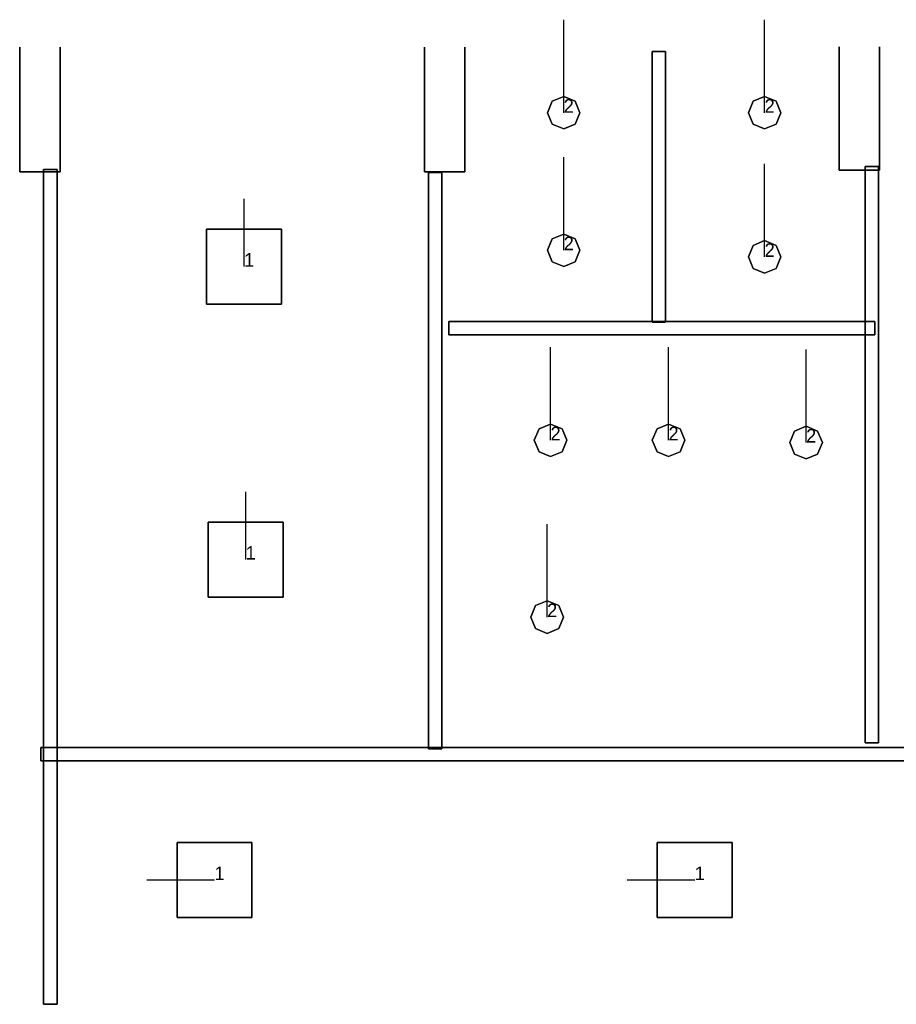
# Model space of a CAD drawing. Extents: x 84876 to 173860, y -489104 to -477603.
# Tile 9 of 10: x 140043 to 146523, y -489066 to -481788. Entities that reach past the tile are written whole.
import ezdxf

# ---------------------------------------------------------------- set-up
doc = ezdxf.new("R2010")
doc.units = 0
doc.header["$MEASUREMENT"] = 0
for name, color, linetype in [('DLXFURN', 5, 'Continuous'), ('DLXLUM', 2, 'Continuous'), ('DLXLUMEX', 2, 'Continuous')]:
    doc.layers.add(name, color=color, linetype=linetype)

# ---------------------------------------------------------------- blocks, each defined once
blk = doc.blocks.new('*U155')
at = {"color": 1}
blk.add_line((0, 0), (0, 500), dxfattribs=at)
for p, q in [((276.5, 276.5), (-276.5, 276.5)), ((-276.5, 276.5), (-276.5, -276.5)), ((-276.5, 276.5), (-276.5, -276.5)), ((-276.5, -276.5), (-276.5, 276.5)), ((-276.5, 276.5), (-276.5, 276.5)), ((276.5, 276.5), (-276.5, 276.5)), ((-276.5, 276.5), (-276.5, 276.5)), ((-276.5, 276.5), (276.5, 276.5)), ((-276.5, -276.5), (-276.5, 276.5)), ((-276.5, 276.5), (276.5, 276.5)), ((276.5, -276.5), (276.5, 276.5)), ((276.5, 276.5), (276.5, 276.5)), ((276.5, -276.5), (276.5, 276.5)), ((276.5, 276.5), (276.5, 276.5)), ((276.5, 276.5), (276.5, -276.5)), ((276.5, 276.5), (276.5, -276.5)), ((-276.5, -276.5), (276.5, -276.5)), ((-276.5, -276.5), (276.5, -276.5)), ((276.5, -276.5), (-276.5, -276.5)), ((-276.5, -276.5), (-276.5, -276.5)), ((-276.5, -276.5), (-276.5, -276.5)), ((276.5, -276.5), (-276.5, -276.5)), ((276.5, -276.5), (276.5, -276.5)), ((276.5, -276.5), (276.5, -276.5))]:
    blk.add_line(p, q)
at = {"layer": 'DLXLUMEX', "color": 7}
blk.add_text('1', height=100, dxfattribs=at).set_placement((0, 0))
blk = doc.blocks.new('*U157')
at = {"color": 1}
blk.add_line((0, 0), (0, 500), dxfattribs=at)
for p, q in [((276.5, 276.5), (-276.5, 276.5)), ((-276.5, 276.5), (-276.5, -276.5)), ((-276.5, 276.5), (-276.5, -276.5)), ((-276.5, -276.5), (-276.5, 276.5)), ((-276.5, 276.5), (-276.5, 276.5)), ((276.5, 276.5), (-276.5, 276.5)), ((-276.5, 276.5), (-276.5, 276.5)), ((-276.5, 276.5), (276.5, 276.5)), ((-276.5, -276.5), (-276.5, 276.5)), ((-276.5, 276.5), (276.5, 276.5)), ((276.5, -276.5), (276.5, 276.5)), ((276.5, 276.5), (276.5, 276.5)), ((276.5, -276.5), (276.5, 276.5)), ((276.5, 276.5), (276.5, 276.5)), ((276.5, 276.5), (276.5, -276.5)), ((276.5, 276.5), (276.5, -276.5)), ((-276.5, -276.5), (276.5, -276.5)), ((-276.5, -276.5), (276.5, -276.5)), ((276.5, -276.5), (-276.5, -276.5)), ((-276.5, -276.5), (-276.5, -276.5)), ((-276.5, -276.5), (-276.5, -276.5)), ((276.5, -276.5), (-276.5, -276.5)), ((276.5, -276.5), (276.5, -276.5)), ((276.5, -276.5), (276.5, -276.5))]:
    blk.add_line(p, q)
at = {"layer": 'DLXLUMEX', "color": 7}
blk.add_text('1', height=100, dxfattribs=at).set_placement((0, 0))
blk = doc.blocks.new('*U8')
at = {"color": 1}
blk.add_line((0, 0), (0, 687.5), dxfattribs=at)
for p, q in [((-120.3, 0), (-85.1, 85.1)), ((-85.1, 85.1), (-120.3, 0)), ((-85.1, 85.1), (-120.3, 0)), ((-120.3, 0), (-85.1, 85.1)), ((-85.1, 85.1), (0, 120.3)), ((0, 120.3), (-85.1, 85.1)), ((0, 120.3), (-85.1, 85.1)), ((-85.1, 85.1), (0, 120.3)), ((-85.1, 85.1), (-85.1, 85.1)), ((-85.1, 85.1), (-85.1, 85.1)), ((0, 120.3), (85.1, 85.1)), ((85.1, 85.1), (0, 120.3)), ((85.1, 85.1), (0, 120.3)), ((0, 120.3), (0, 120.3)), ((0, 120.3), (85.1, 85.1)), ((0, 120.3), (0, 120.3)), ((85.1, 85.1), (120.3, 0)), ((120.3, 0), (85.1, 85.1)), ((85.1, 85.1), (85.1, 85.1)), ((120.3, 0), (85.1, 85.1)), ((85.1, 85.1), (85.1, 85.1)), ((85.1, 85.1), (120.3, 0)), ((-85.1, -85.1), (-120.3, 0)), ((-120.3, 0), (-85.1, -85.1)), ((-120.3, 0), (-85.1, -85.1)), ((-85.1, -85.1), (-120.3, 0)), ((-120.3, 0), (-120.3, 0)), ((-120.3, 0), (-120.3, 0)), ((120.3, 0), (85.1, -85.1)), ((85.1, -85.1), (120.3, 0)), ((85.1, -85.1), (120.3, 0)), ((120.3, 0), (85.1, -85.1)), ((120.3, 0), (120.3, 0)), ((120.3, 0), (120.3, 0)), ((0, -120.3), (-85.1, -85.1)), ((-85.1, -85.1), (0, -120.3)), ((-85.1, -85.1), (-85.1, -85.1)), ((-85.1, -85.1), (0, -120.3)), ((0, -120.3), (-85.1, -85.1)), ((-85.1, -85.1), (-85.1, -85.1)), ((85.1, -85.1), (0, -120.3)), ((0, -120.3), (85.1, -85.1)), ((0, -120.3), (85.1, -85.1)), ((85.1, -85.1), (0, -120.3)), ((0, -120.3), (0, -120.3)), ((0, -120.3), (0, -120.3)), ((85.1, -85.1), (85.1, -85.1)), ((85.1, -85.1), (85.1, -85.1))]:
    blk.add_line(p, q)
at = {"layer": 'DLXLUMEX', "color": 7}
blk.add_text('2', height=100, dxfattribs=at).set_placement((0, 0))
blk = doc.blocks.new('*U9')
at = {"color": 1}
blk.add_line((0, 0), (0, 687.5), dxfattribs=at)
for p, q in [((-120.3, 0), (-85.1, 85.1)), ((-85.1, 85.1), (-120.3, 0)), ((-85.1, 85.1), (-120.3, 0)), ((-120.3, 0), (-85.1, 85.1)), ((-85.1, 85.1), (0, 120.3)), ((0, 120.3), (-85.1, 85.1)), ((0, 120.3), (-85.1, 85.1)), ((-85.1, 85.1), (0, 120.3)), ((-85.1, 85.1), (-85.1, 85.1)), ((-85.1, 85.1), (-85.1, 85.1)), ((0, 120.3), (85.1, 85.1)), ((85.1, 85.1), (0, 120.3)), ((85.1, 85.1), (0, 120.3)), ((0, 120.3), (0, 120.3)), ((0, 120.3), (85.1, 85.1)), ((0, 120.3), (0, 120.3)), ((85.1, 85.1), (120.3, 0)), ((120.3, 0), (85.1, 85.1)), ((85.1, 85.1), (85.1, 85.1)), ((120.3, 0), (85.1, 85.1)), ((85.1, 85.1), (85.1, 85.1)), ((85.1, 85.1), (120.3, 0)), ((-85.1, -85.1), (-120.3, 0)), ((-120.3, 0), (-85.1, -85.1)), ((-120.3, 0), (-120.3, 0)), ((-120.3, 0), (-85.1, -85.1)), ((-85.1, -85.1), (-120.3, 0)), ((-120.3, 0), (-120.3, 0)), ((120.3, 0), (85.1, -85.1)), ((85.1, -85.1), (120.3, 0)), ((85.1, -85.1), (120.3, 0)), ((120.3, 0), (85.1, -85.1)), ((120.3, 0), (120.3, 0)), ((120.3, 0), (120.3, 0)), ((0, -120.3), (-85.1, -85.1)), ((-85.1, -85.1), (0, -120.3)), ((-85.1, -85.1), (-85.1, -85.1)), ((-85.1, -85.1), (0, -120.3)), ((0, -120.3), (-85.1, -85.1)), ((-85.1, -85.1), (-85.1, -85.1)), ((85.1, -85.1), (0, -120.3)), ((0, -120.3), (85.1, -85.1)), ((0, -120.3), (85.1, -85.1)), ((85.1, -85.1), (0, -120.3)), ((0, -120.3), (0, -120.3)), ((0, -120.3), (0, -120.3)), ((85.1, -85.1), (85.1, -85.1)), ((85.1, -85.1), (85.1, -85.1))]:
    blk.add_line(p, q)
at = {"layer": 'DLXLUMEX', "color": 7}
blk.add_text('2', height=100, dxfattribs=at).set_placement((0, 0))
blk = doc.blocks.new('*U10')
at = {"color": 1}
blk.add_line((0, 0), (0, 687.5), dxfattribs=at)
for p, q in [((-120.3, 0), (-85.1, 85.1)), ((-85.1, 85.1), (-120.3, 0)), ((-85.1, 85.1), (-120.3, 0)), ((-120.3, 0), (-85.1, 85.1)), ((-85.1, 85.1), (0, 120.3)), ((0, 120.3), (-85.1, 85.1)), ((0, 120.3), (-85.1, 85.1)), ((-85.1, 85.1), (0, 120.3)), ((-85.1, 85.1), (-85.1, 85.1)), ((-85.1, 85.1), (-85.1, 85.1)), ((0, 120.3), (85.1, 85.1)), ((85.1, 85.1), (0, 120.3)), ((85.1, 85.1), (0, 120.3)), ((0, 120.3), (0, 120.3)), ((0, 120.3), (85.1, 85.1)), ((0, 120.3), (0, 120.3)), ((85.1, 85.1), (120.3, 0)), ((120.3, 0), (85.1, 85.1)), ((85.1, 85.1), (85.1, 85.1)), ((120.3, 0), (85.1, 85.1)), ((85.1, 85.1), (85.1, 85.1)), ((85.1, 85.1), (120.3, 0)), ((-85.1, -85.1), (-120.3, 0)), ((-120.3, 0), (-85.1, -85.1)), ((-120.3, 0), (-120.3, 0)), ((-120.3, 0), (-85.1, -85.1)), ((-85.1, -85.1), (-120.3, 0)), ((-120.3, 0), (-120.3, 0)), ((120.3, 0), (85.1, -85.1)), ((85.1, -85.1), (120.3, 0)), ((85.1, -85.1), (120.3, 0)), ((120.3, 0), (85.1, -85.1)), ((120.3, 0), (120.3, 0)), ((120.3, 0), (120.3, 0)), ((0, -120.3), (-85.1, -85.1)), ((-85.1, -85.1), (0, -120.3)), ((-85.1, -85.1), (-85.1, -85.1)), ((-85.1, -85.1), (0, -120.3)), ((0, -120.3), (-85.1, -85.1)), ((-85.1, -85.1), (-85.1, -85.1)), ((85.1, -85.1), (0, -120.3)), ((0, -120.3), (85.1, -85.1)), ((0, -120.3), (85.1, -85.1)), ((85.1, -85.1), (0, -120.3)), ((0, -120.3), (0, -120.3)), ((0, -120.3), (0, -120.3)), ((85.1, -85.1), (85.1, -85.1)), ((85.1, -85.1), (85.1, -85.1))]:
    blk.add_line(p, q)
at = {"layer": 'DLXLUMEX', "color": 7}
blk.add_text('2', height=100, dxfattribs=at).set_placement((0, 0))
blk = doc.blocks.new('*U13')
for p, q in [((276.5, 276.5), (-276.5, 276.5)), ((-276.5, 276.5), (-276.5, -276.5)), ((-276.5, 276.5), (-276.5, -276.5)), ((-276.5, -276.5), (-276.5, 276.5)), ((-276.5, 276.5), (-276.5, 276.5)), ((276.5, 276.5), (-276.5, 276.5)), ((-276.5, 276.5), (-276.5, 276.5)), ((-276.5, 276.5), (276.5, 276.5)), ((-276.5, -276.5), (-276.5, 276.5)), ((-276.5, 276.5), (276.5, 276.5)), ((276.5, -276.5), (276.5, 276.5)), ((276.5, -276.5), (276.5, 276.5)), ((276.5, 276.5), (276.5, 276.5)), ((276.5, 276.5), (276.5, -276.5)), ((276.5, 276.5), (276.5, 276.5)), ((276.5, 276.5), (276.5, -276.5)), ((-276.5, -276.5), (276.5, -276.5)), ((-276.5, -276.5), (276.5, -276.5)), ((276.5, -276.5), (-276.5, -276.5)), ((-276.5, -276.5), (-276.5, -276.5)), ((-276.5, -276.5), (-276.5, -276.5)), ((276.5, -276.5), (-276.5, -276.5)), ((276.5, -276.5), (276.5, -276.5)), ((276.5, -276.5), (276.5, -276.5))]:
    blk.add_line(p, q)
at = {"color": 1}
blk.add_line((0, 0), (-500, 0), dxfattribs=at)
at = {"layer": 'DLXLUMEX', "color": 7}
blk.add_text('1', height=100, dxfattribs=at).set_placement((0, 0))
blk = doc.blocks.new('*U14')
for p, q in [((276.5, 276.5), (-276.5, 276.5)), ((-276.5, 276.5), (-276.5, -276.5)), ((-276.5, 276.5), (-276.5, -276.5)), ((-276.5, -276.5), (-276.5, 276.5)), ((-276.5, 276.5), (-276.5, 276.5)), ((276.5, 276.5), (-276.5, 276.5)), ((-276.5, 276.5), (-276.5, 276.5)), ((-276.5, 276.5), (276.5, 276.5)), ((-276.5, -276.5), (-276.5, 276.5)), ((-276.5, 276.5), (276.5, 276.5)), ((276.5, -276.5), (276.5, 276.5)), ((276.5, -276.5), (276.5, 276.5)), ((276.5, 276.5), (276.5, 276.5)), ((276.5, 276.5), (276.5, -276.5)), ((276.5, 276.5), (276.5, 276.5)), ((276.5, 276.5), (276.5, -276.5)), ((-276.5, -276.5), (276.5, -276.5)), ((-276.5, -276.5), (276.5, -276.5)), ((276.5, -276.5), (-276.5, -276.5)), ((-276.5, -276.5), (-276.5, -276.5)), ((-276.5, -276.5), (-276.5, -276.5)), ((276.5, -276.5), (-276.5, -276.5)), ((276.5, -276.5), (276.5, -276.5)), ((276.5, -276.5), (276.5, -276.5))]:
    blk.add_line(p, q)
at = {"color": 1}
blk.add_line((0, 0), (-500, 0), dxfattribs=at)
at = {"layer": 'DLXLUMEX', "color": 7}
blk.add_text('1', height=100, dxfattribs=at).set_placement((0, 0))
blk = doc.blocks.new('*U17')
at = {"color": 1}
blk.add_line((0, 0), (0, 687.5), dxfattribs=at)
for p, q in [((-120.3, 0), (-85.1, 85.1)), ((-85.1, 85.1), (-120.3, 0)), ((-85.1, 85.1), (-120.3, 0)), ((-120.3, 0), (-85.1, 85.1)), ((-85.1, 85.1), (0, 120.3)), ((0, 120.3), (-85.1, 85.1)), ((0, 120.3), (-85.1, 85.1)), ((-85.1, 85.1), (0, 120.3)), ((-85.1, 85.1), (-85.1, 85.1)), ((-85.1, 85.1), (-85.1, 85.1)), ((0, 120.3), (85.1, 85.1)), ((85.1, 85.1), (0, 120.3)), ((85.1, 85.1), (0, 120.3)), ((0, 120.3), (0, 120.3)), ((0, 120.3), (85.1, 85.1)), ((0, 120.3), (0, 120.3)), ((85.1, 85.1), (120.3, 0)), ((120.3, 0), (85.1, 85.1)), ((85.1, 85.1), (85.1, 85.1)), ((120.3, 0), (85.1, 85.1)), ((85.1, 85.1), (85.1, 85.1)), ((85.1, 85.1), (120.3, 0)), ((-85.1, -85.1), (-120.3, 0)), ((-120.3, 0), (-85.1, -85.1)), ((-120.3, 0), (-85.1, -85.1)), ((-85.1, -85.1), (-120.3, 0)), ((-120.3, 0), (-120.3, 0)), ((-120.3, 0), (-120.3, 0)), ((120.3, 0), (85.1, -85.1)), ((85.1, -85.1), (120.3, 0)), ((85.1, -85.1), (120.3, 0)), ((120.3, 0), (85.1, -85.1)), ((120.3, 0), (120.3, 0)), ((120.3, 0), (120.3, 0)), ((0, -120.3), (-85.1, -85.1)), ((-85.1, -85.1), (0, -120.3)), ((-85.1, -85.1), (-85.1, -85.1)), ((-85.1, -85.1), (0, -120.3)), ((0, -120.3), (-85.1, -85.1)), ((-85.1, -85.1), (-85.1, -85.1)), ((85.1, -85.1), (0, -120.3)), ((0, -120.3), (85.1, -85.1)), ((0, -120.3), (85.1, -85.1)), ((85.1, -85.1), (0, -120.3)), ((0, -120.3), (0, -120.3)), ((0, -120.3), (0, -120.3)), ((85.1, -85.1), (85.1, -85.1)), ((85.1, -85.1), (85.1, -85.1))]:
    blk.add_line(p, q)
at = {"layer": 'DLXLUMEX', "color": 7}
blk.add_text('2', height=100, dxfattribs=at).set_placement((0, 0))
blk = doc.blocks.new('*U18')
at = {"color": 1}
blk.add_line((0, 0), (0, 687.5), dxfattribs=at)
for p, q in [((-120.3, 0), (-85.1, 85.1)), ((-85.1, 85.1), (-120.3, 0)), ((-85.1, 85.1), (-120.3, 0)), ((-120.3, 0), (-85.1, 85.1)), ((-85.1, 85.1), (0, 120.3)), ((0, 120.3), (-85.1, 85.1)), ((0, 120.3), (-85.1, 85.1)), ((-85.1, 85.1), (0, 120.3)), ((-85.1, 85.1), (-85.1, 85.1)), ((-85.1, 85.1), (-85.1, 85.1)), ((0, 120.3), (85.1, 85.1)), ((85.1, 85.1), (0, 120.3)), ((85.1, 85.1), (0, 120.3)), ((0, 120.3), (0, 120.3)), ((0, 120.3), (85.1, 85.1)), ((0, 120.3), (0, 120.3)), ((85.1, 85.1), (120.3, 0)), ((120.3, 0), (85.1, 85.1)), ((85.1, 85.1), (85.1, 85.1)), ((120.3, 0), (85.1, 85.1)), ((85.1, 85.1), (85.1, 85.1)), ((85.1, 85.1), (120.3, 0)), ((-85.1, -85.1), (-120.3, 0)), ((-120.3, 0), (-85.1, -85.1)), ((-120.3, 0), (-85.1, -85.1)), ((-85.1, -85.1), (-120.3, 0)), ((-120.3, 0), (-120.3, 0)), ((-120.3, 0), (-120.3, 0)), ((120.3, 0), (85.1, -85.1)), ((85.1, -85.1), (120.3, 0)), ((85.1, -85.1), (120.3, 0)), ((120.3, 0), (85.1, -85.1)), ((120.3, 0), (120.3, 0)), ((120.3, 0), (120.3, 0)), ((0, -120.3), (-85.1, -85.1)), ((-85.1, -85.1), (0, -120.3)), ((-85.1, -85.1), (-85.1, -85.1)), ((-85.1, -85.1), (0, -120.3)), ((0, -120.3), (-85.1, -85.1)), ((-85.1, -85.1), (-85.1, -85.1)), ((85.1, -85.1), (0, -120.3)), ((0, -120.3), (85.1, -85.1)), ((0, -120.3), (85.1, -85.1)), ((85.1, -85.1), (0, -120.3)), ((0, -120.3), (0, -120.3)), ((0, -120.3), (0, -120.3)), ((85.1, -85.1), (85.1, -85.1)), ((85.1, -85.1), (85.1, -85.1))]:
    blk.add_line(p, q)
at = {"layer": 'DLXLUMEX', "color": 7}
blk.add_text('2', height=100, dxfattribs=at).set_placement((0, 0))
blk = doc.blocks.new('*U24')
at = {"color": 1}
blk.add_line((0, 0), (0, 687.5), dxfattribs=at)
for p, q in [((-120.3, 0), (-85.1, 85.1)), ((-85.1, 85.1), (-120.3, 0)), ((-85.1, 85.1), (-120.3, 0)), ((-120.3, 0), (-85.1, 85.1)), ((-85.1, 85.1), (0, 120.3)), ((0, 120.3), (-85.1, 85.1)), ((0, 120.3), (-85.1, 85.1)), ((-85.1, 85.1), (0, 120.3)), ((-85.1, 85.1), (-85.1, 85.1)), ((-85.1, 85.1), (-85.1, 85.1)), ((0, 120.3), (85.1, 85.1)), ((85.1, 85.1), (0, 120.3)), ((85.1, 85.1), (0, 120.3)), ((0, 120.3), (0, 120.3)), ((0, 120.3), (85.1, 85.1)), ((0, 120.3), (0, 120.3)), ((85.1, 85.1), (120.3, 0)), ((120.3, 0), (85.1, 85.1)), ((85.1, 85.1), (85.1, 85.1)), ((120.3, 0), (85.1, 85.1)), ((85.1, 85.1), (85.1, 85.1)), ((85.1, 85.1), (120.3, 0)), ((-85.1, -85.1), (-120.3, 0)), ((-120.3, 0), (-85.1, -85.1)), ((-120.3, 0), (-85.1, -85.1)), ((-85.1, -85.1), (-120.3, 0)), ((-120.3, 0), (-120.3, 0)), ((-120.3, 0), (-120.3, 0)), ((120.3, 0), (85.1, -85.1)), ((85.1, -85.1), (120.3, 0)), ((85.1, -85.1), (120.3, 0)), ((120.3, 0), (85.1, -85.1)), ((120.3, 0), (120.3, 0)), ((120.3, 0), (120.3, 0)), ((0, -120.3), (-85.1, -85.1)), ((-85.1, -85.1), (0, -120.3)), ((-85.1, -85.1), (-85.1, -85.1)), ((-85.1, -85.1), (0, -120.3)), ((0, -120.3), (-85.1, -85.1)), ((-85.1, -85.1), (-85.1, -85.1)), ((85.1, -85.1), (0, -120.3)), ((0, -120.3), (85.1, -85.1)), ((0, -120.3), (85.1, -85.1)), ((85.1, -85.1), (0, -120.3)), ((0, -120.3), (0, -120.3)), ((0, -120.3), (0, -120.3)), ((85.1, -85.1), (85.1, -85.1)), ((85.1, -85.1), (85.1, -85.1))]:
    blk.add_line(p, q)
at = {"layer": 'DLXLUMEX', "color": 7}
blk.add_text('2', height=100, dxfattribs=at).set_placement((0, 0))
blk = doc.blocks.new('*U27')
at = {"color": 1}
blk.add_line((0, 0), (0, 687.5), dxfattribs=at)
for p, q in [((-120.3, 0), (-85.1, 85.1)), ((-85.1, 85.1), (-120.3, 0)), ((-85.1, 85.1), (-120.3, 0)), ((-120.3, 0), (-85.1, 85.1)), ((-85.1, 85.1), (0, 120.3)), ((0, 120.3), (-85.1, 85.1)), ((0, 120.3), (-85.1, 85.1)), ((-85.1, 85.1), (0, 120.3)), ((-85.1, 85.1), (-85.1, 85.1)), ((-85.1, 85.1), (-85.1, 85.1)), ((0, 120.3), (85.1, 85.1)), ((85.1, 85.1), (0, 120.3)), ((85.1, 85.1), (0, 120.3)), ((0, 120.3), (0, 120.3)), ((0, 120.3), (85.1, 85.1)), ((0, 120.3), (0, 120.3)), ((85.1, 85.1), (120.3, 0)), ((120.3, 0), (85.1, 85.1)), ((85.1, 85.1), (85.1, 85.1)), ((120.3, 0), (85.1, 85.1)), ((85.1, 85.1), (85.1, 85.1)), ((85.1, 85.1), (120.3, 0)), ((-85.1, -85.1), (-120.3, 0)), ((-120.3, 0), (-85.1, -85.1)), ((-120.3, 0), (-120.3, 0)), ((-120.3, 0), (-85.1, -85.1)), ((-85.1, -85.1), (-120.3, 0)), ((-120.3, 0), (-120.3, 0)), ((120.3, 0), (85.1, -85.1)), ((85.1, -85.1), (120.3, 0)), ((85.1, -85.1), (120.3, 0)), ((120.3, 0), (85.1, -85.1)), ((120.3, 0), (120.3, 0)), ((120.3, 0), (120.3, 0)), ((0, -120.3), (-85.1, -85.1)), ((-85.1, -85.1), (0, -120.3)), ((-85.1, -85.1), (-85.1, -85.1)), ((-85.1, -85.1), (0, -120.3)), ((0, -120.3), (-85.1, -85.1)), ((-85.1, -85.1), (-85.1, -85.1)), ((85.1, -85.1), (0, -120.3)), ((0, -120.3), (85.1, -85.1)), ((0, -120.3), (85.1, -85.1)), ((85.1, -85.1), (0, -120.3)), ((0, -120.3), (0, -120.3)), ((0, -120.3), (0, -120.3)), ((85.1, -85.1), (85.1, -85.1)), ((85.1, -85.1), (85.1, -85.1))]:
    blk.add_line(p, q)
at = {"layer": 'DLXLUMEX', "color": 7}
blk.add_text('2', height=100, dxfattribs=at).set_placement((0, 0))
blk = doc.blocks.new('*U28')
at = {"color": 1}
blk.add_line((0, 0), (0, 687.5), dxfattribs=at)
for p, q in [((-120.3, 0), (-85.1, 85.1)), ((-85.1, 85.1), (-120.3, 0)), ((-85.1, 85.1), (-120.3, 0)), ((-120.3, 0), (-85.1, 85.1)), ((-85.1, 85.1), (0, 120.3)), ((0, 120.3), (-85.1, 85.1)), ((0, 120.3), (-85.1, 85.1)), ((-85.1, 85.1), (0, 120.3)), ((-85.1, 85.1), (-85.1, 85.1)), ((-85.1, 85.1), (-85.1, 85.1)), ((0, 120.3), (85.1, 85.1)), ((85.1, 85.1), (0, 120.3)), ((85.1, 85.1), (0, 120.3)), ((0, 120.3), (0, 120.3)), ((0, 120.3), (85.1, 85.1)), ((0, 120.3), (0, 120.3)), ((85.1, 85.1), (120.3, 0)), ((120.3, 0), (85.1, 85.1)), ((85.1, 85.1), (85.1, 85.1)), ((120.3, 0), (85.1, 85.1)), ((85.1, 85.1), (85.1, 85.1)), ((85.1, 85.1), (120.3, 0)), ((-85.1, -85.1), (-120.3, 0)), ((-120.3, 0), (-85.1, -85.1)), ((-120.3, 0), (-120.3, 0)), ((-120.3, 0), (-85.1, -85.1)), ((-85.1, -85.1), (-120.3, 0)), ((-120.3, 0), (-120.3, 0)), ((120.3, 0), (85.1, -85.1)), ((85.1, -85.1), (120.3, 0)), ((85.1, -85.1), (120.3, 0)), ((120.3, 0), (85.1, -85.1)), ((120.3, 0), (120.3, 0)), ((120.3, 0), (120.3, 0)), ((0, -120.3), (-85.1, -85.1)), ((-85.1, -85.1), (0, -120.3)), ((-85.1, -85.1), (-85.1, -85.1)), ((-85.1, -85.1), (0, -120.3)), ((0, -120.3), (-85.1, -85.1)), ((-85.1, -85.1), (-85.1, -85.1)), ((85.1, -85.1), (0, -120.3)), ((0, -120.3), (85.1, -85.1)), ((0, -120.3), (85.1, -85.1)), ((85.1, -85.1), (0, -120.3)), ((0, -120.3), (0, -120.3)), ((0, -120.3), (0, -120.3)), ((85.1, -85.1), (85.1, -85.1)), ((85.1, -85.1), (85.1, -85.1))]:
    blk.add_line(p, q)
at = {"layer": 'DLXLUMEX', "color": 7}
blk.add_text('2', height=100, dxfattribs=at).set_placement((0, 0))
blk = doc.blocks.new('*U51')
for p, q in [((-150, 421), (-150, 421)), ((-150, 421), (-150, -500)), ((-150, -500), (-150, 421)), ((150, 421.2), (150, -500)), ((150, -500), (150, 421.2)), ((150, 421.2), (150, 421.2)), ((-150, -500), (150, -500)), ((150, -500), (-150, -500)), ((-150, -500), (-150, -500)), ((-150, -500), (-150, -500)), ((150, -500), (150, -500)), ((150, -500), (150, -500))]:
    blk.add_line(p, q)
blk = doc.blocks.new('*U52')
for p, q in [((-150, 423), (-150, 423)), ((-150, 423), (-150, -500)), ((-150, -500), (-150, 423)), ((150, 423.2), (150, -500)), ((150, -500), (150, 423.2)), ((150, 423.2), (150, 423.2)), ((-150, -500), (150, -500)), ((150, -500), (-150, -500)), ((-150, -500), (-150, -500)), ((-150, -500), (-150, -500)), ((150, -500), (150, -500)), ((150, -500), (150, -500))]:
    blk.add_line(p, q)
blk = doc.blocks.new('*U53')
for p, q in [((-150, 412.8), (-150, 412.8)), ((-150, 412.8), (-150, -500)), ((-150, -500), (-150, 412.8)), ((150, 413), (150, -500)), ((150, -500), (150, 413)), ((150, 413), (150, 413)), ((-150, -500), (150, -500)), ((150, -500), (-150, -500)), ((-150, -500), (-150, -500)), ((-150, -500), (-150, -500)), ((150, -500), (150, -500)), ((150, -500), (150, -500))]:
    blk.add_line(p, q)
blk = doc.blocks.new('*U75')
for p, q in [((-50, 3085), (-50, -3085)), ((-50, -3085), (-50, 3085)), ((-50, 3085), (-50, 3085)), ((50, 3085), (-50, 3085)), ((-50, 3085), (-50, 3085)), ((-50, 3085), (50, 3085)), ((50, 3085), (50, 3085)), ((50, -3085), (50, 3085)), ((50, 3085), (50, 3085)), ((50, 3085), (50, -3085)), ((-50, -3085), (-50, -3085)), ((-50, -3085), (50, -3085)), ((50, -3085), (-50, -3085)), ((-50, -3085), (-50, -3085)), ((50, -3085), (50, -3085)), ((50, -3085), (50, -3085))]:
    blk.add_line(p, q)
blk = doc.blocks.new('*U76')
for p, q in [((-50, 1000), (-50, -1000)), ((-50, -1000), (-50, 1000)), ((-50, 1000), (-50, 1000)), ((50, 1000), (-50, 1000)), ((-50, 1000), (-50, 1000)), ((-50, 1000), (50, 1000)), ((50, 1000), (50, 1000)), ((50, -1000), (50, 1000)), ((50, 1000), (50, 1000)), ((50, 1000), (50, -1000)), ((-50, -1000), (-50, -1000)), ((-50, -1000), (50, -1000)), ((50, -1000), (-50, -1000)), ((-50, -1000), (-50, -1000)), ((50, -1000), (50, -1000)), ((50, -1000), (50, -1000))]:
    blk.add_line(p, q)
blk = doc.blocks.new('*U77')
for p, q in [((-4425, 50), (-4425, -50)), ((-4425, -50), (-4425, 50)), ((-4425, 50), (-4425, 50)), ((-4425, 50), (-4425, 50)), ((-4425, 50), (4425, 50)), ((4425, 50), (-4425, 50)), ((4425, 50), (4425, 50)), ((4425, -50), (4425, 50)), ((4425, 50), (4425, 50)), ((4425, 50), (4425, -50)), ((-4425, -50), (4425, -50)), ((4425, -50), (-4425, -50)), ((-4425, -50), (-4425, -50)), ((-4425, -50), (-4425, -50)), ((4425, -50), (4425, -50)), ((4425, -50), (4425, -50))]:
    blk.add_line(p, q)
blk = doc.blocks.new('*U94')
for p, q in [((-50, 2130), (-50, -2130)), ((-50, -2130), (-50, 2130)), ((-50, 2130), (-50, 2130)), ((50, 2130), (-50, 2130)), ((-50, 2130), (-50, 2130)), ((-50, 2130), (50, 2130)), ((50, 2130), (50, 2130)), ((50, -2130), (50, 2130)), ((50, 2130), (50, 2130)), ((50, 2130), (50, -2130)), ((-50, -2130), (-50, -2130)), ((-50, -2130), (50, -2130)), ((50, -2130), (-50, -2130)), ((-50, -2130), (-50, -2130)), ((50, -2130), (50, -2130)), ((50, -2130), (50, -2130))]:
    blk.add_line(p, q)
blk = doc.blocks.new('*U95')
for p, q in [((-1575, 50), (-1575, -50)), ((-1575, -50), (-1575, 50)), ((-1575, 50), (-1575, 50)), ((1575, 50), (-1575, 50)), ((-1575, 50), (-1575, 50)), ((-1575, 50), (1575, 50)), ((1575, 50), (1575, 50)), ((1575, -50), (1575, 50)), ((1575, 50), (1575, 50)), ((1575, 50), (1575, -50)), ((-1575, -50), (1575, -50)), ((1575, -50), (-1575, -50)), ((-1575, -50), (-1575, -50)), ((-1575, -50), (-1575, -50)), ((1575, -50), (1575, -50)), ((1575, -50), (1575, -50))]:
    blk.add_line(p, q)
blk = doc.blocks.new('*U98')
for p, q in [((-50, 2130), (-50, -2130)), ((-50, -2130), (-50, 2130)), ((-50, 2130), (-50, 2130)), ((50, 2130), (-50, 2130)), ((-50, 2130), (-50, 2130)), ((-50, 2130), (50, 2130)), ((50, 2130), (50, 2130)), ((50, -2130), (50, 2130)), ((50, 2130), (50, 2130)), ((50, 2130), (50, -2130)), ((-50, -2130), (-50, -2130)), ((-50, -2130), (50, -2130)), ((50, -2130), (-50, -2130)), ((-50, -2130), (-50, -2130)), ((50, -2130), (50, -2130)), ((50, -2130), (50, -2130))]:
    blk.add_line(p, q)

msp = doc.modelspace()

# ---------------------------------------------------------------- block references
at = {"layer": 'DLXFURN'}
for name, p in [('*U51', (140193.1, -482413.4, -60)), ('*U52', (143184.5, -482413.4, -60)), ('*U53', (146249.8, -482401.1, -60)), ('*U76', (144767.7, -483023.7, -60)), ('*U98', (146342.3, -485004.1, -60)), ('*U75', (140269.2, -485981.1, -60)), ('*U94', (143114.4, -485046.8, -60)), ('*U95', (144789.5, -484067.9, -60)), ('*U77', (144625.2, -487216.7, -60))]:
    msp.add_blockref(name, p, dxfattribs=at)
at = {"layer": 'DLXLUM'}
for name, p in [('*U18', (144064.5, -482475.6, -60)), ('*U17', (145549.8, -482475.6, -60)), ('*U24', (144064.5, -483492.7, -60)), ('*U8', (145549.8, -483541.2, -60)), ('*U155', (141701.6, -483613.5, -60)), ('*U9', (143967.7, -484897.3, -60)), ('*U10', (144839.5, -484897.3, -60)), ('*U27', (145856.6, -484913.5, -60)), ('*U157', (141713.7, -485778.9, -60)), ('*U28', (143942.3, -486204.1, -60)), ('*U14', (141483.4, -488147.5, -60)), ('*U13', (145033.1, -488147.5, -60))]:
    msp.add_blockref(name, p, dxfattribs=at)

doc.saveas('drawing.dxf')
